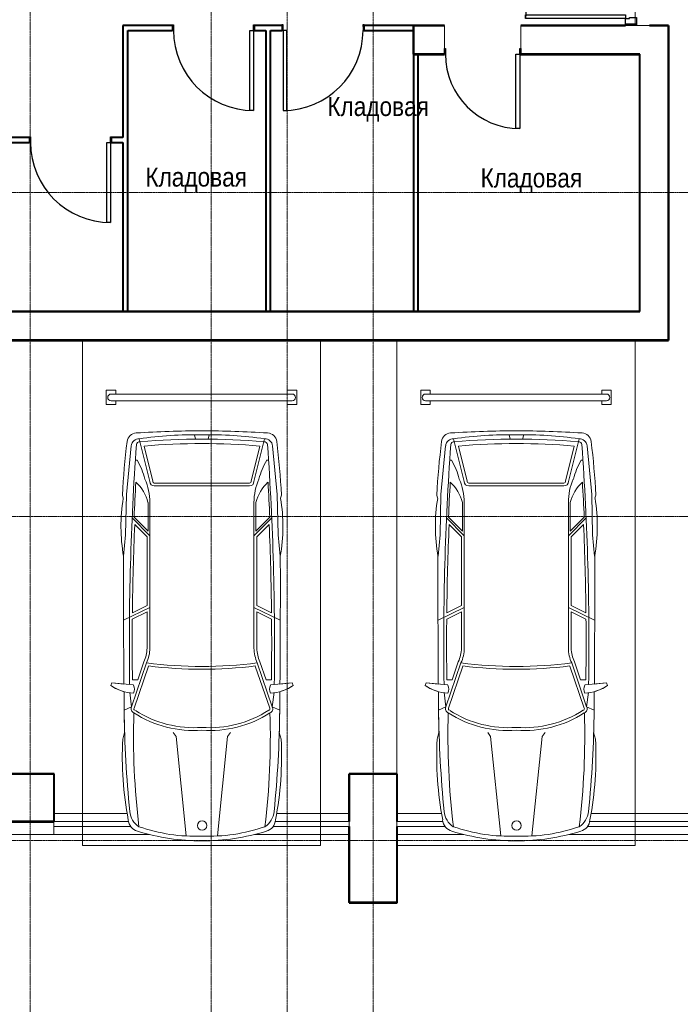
# Model space of a CAD drawing. Header units: millimetres. Extents: x 5617 to 102122, y -9330 to 63558.
# Tile 41 of 56: x 69208 to 76142, y 13683 to 24012. Entities that reach past the tile are written whole.
import ezdxf

# ---------------------------------------------------------------- set-up
doc = ezdxf.new("R2010")
doc.units = ezdxf.units.MM
doc.linetypes.add('ADSK_Линия сетки', pattern=[25, 20, -2.5, 0, -2.5])
doc.linetypes.add('Линия сетки', pattern=[25, 20, -2.5, 0, -2.5])
for name, color, linetype, lineweight in [('Двери', 7, 'Continuous', 18), ('Каркас несущий', 7, 'Continuous', 18), ('Каркас_Импост', 7, 'Continuous', 30), ('Марки помещений', 7, 'Continuous', 20), ('Монтажный зазор', 7, 'Continuous', 30), ('Обобщенные модели', 7, 'Continuous', 18), ('Оси', 7, 'Continuous', 9), ('Панель', 7, 'Continuous', 30), ('Парковка', 7, 'Continuous', 18), ('Перекрытия', 7, 'Continuous', 18), ('Стены разрез', 7, 'Continuous', 40), ('Элементы узлов', 7, 'Continuous', 18)]:
    doc.layers.add(name, color=color, linetype=linetype, lineweight=lineweight)
doc.styles.add('Arial_3', font='arial.ttf', dxfattribs={"width": 0.85, "height": 200})

# ---------------------------------------------------------------- blocks, each defined once
blk = doc.blocks.new('101_Дверь_Однопольная - _ПЧ_800х2000_Кладовая_Пр-4171002-МКСС_LB02_-11_400__Кабельные конструкции_Лотки_4')
at = {"layer": 'Каркас_Импост', "color": 254, "true_color": 0xcccccc}
for p, q in [((-430, 25), (-420, 25)), ((-430, -35), (-430, 25)), ((-420, 25), (-420, -15)), ((420, 25), (430, 25)), ((420, -15), (420, 25)), ((430, 25), (430, -35)), ((-419, -35), (-430, -35)), ((-420, -15), (-419, -15)), ((-419, -15), (-419, -35)), ((419, -15), (420, -15)), ((419, -35), (419, -15)), ((430, -35), (419, -35))]:
    blk.add_line(p, q, dxfattribs=at)
at = {"layer": 'Монтажный зазор', "color": 254, "true_color": 0xcccccc}
for p, q in [((-431, 25), (-430, 25)), ((-431, -35), (-431, 25)), ((-430, 25), (-430, -35)), ((430, -35), (430, 25)), ((430, 25), (431, 25)), ((431, 25), (431, -35)), ((-430, -35), (-431, -35)), ((431, -35), (430, -35))]:
    blk.add_line(p, q, dxfattribs=at)
at = {"layer": 'Панель', "color": 254, "true_color": 0xcccccc}
for p, q in [((-420, 865), (-380, 865)), ((-420, 25), (-420, 865)), ((-380, 865), (-380, 25)), ((-380, 25), (-420, 25))]:
    blk.add_line(p, q, dxfattribs=at)
blk.add_arc((-420, 25), 840, 0, 90, dxfattribs=at)
blk = doc.blocks.new('101_Дверь_Однопольная - _ПЧ_Мет_1000х2000_Блок кладовых_EI60_Пр-4431737-МКСС_LB02_-11_400__Кабельные конструкции_Лотки_4')
at = {"layer": 'Каркас_Импост', "color": 254, "true_color": 0xcccccc}
for p, q in [((-585, 100), (-525, 100)), ((-585, -15), (-585, 100)), ((-525, 100), (-525, 60)), ((-525, 60), (-515, 60)), ((-515, 60), (-515, -15)), ((515, 60), (525, 60)), ((515, -15), (515, 60)), ((525, 100), (585, 100)), ((525, 60), (525, 100)), ((585, 100), (585, -15)), ((-515, -15), (-585, -15)), ((585, -15), (515, -15))]:
    blk.add_line(p, q, dxfattribs=at)
at = {"layer": 'Монтажный зазор', "color": 254, "true_color": 0xcccccc}
for p, q in [((-600, 100), (-585, 100)), ((-600, -15), (-600, 100)), ((-585, 100), (-585, -15)), ((585, -15), (585, 100)), ((585, 100), (600, 100)), ((600, 100), (600, -15)), ((-585, -15), (-600, -15)), ((600, -15), (585, -15))]:
    blk.add_line(p, q, dxfattribs=at)
at = {"layer": 'Панель', "color": 254, "true_color": 0xcccccc}
for p, q in [((-525, 1150), (-485, 1150)), ((-525, 100), (-525, 1150)), ((-485, 1150), (-485, 100)), ((-485, 100), (-525, 100))]:
    blk.add_line(p, q, dxfattribs=at)
blk.add_arc((-525, 100), 1050, 0, 90, dxfattribs=at)
blk = doc.blocks.new('101_Дверь_Однопольная - _ПЧ_740х2100_Кладовая_Пр-3601930-МКСС_LB02_-11_400__Кабельные конструкции_Лотки_4')
at = {"layer": 'Каркас_Импост', "color": 254, "true_color": 0xcccccc}
for p, q in [((-400, 150), (-390, 150)), ((-400, 90), (-400, 150)), ((-390, 150), (-390, 110)), ((-390, 110), (-389, 110)), ((-389, 110), (-389, 90)), ((389, 110), (390, 110)), ((389, 90), (389, 110)), ((390, 150), (400, 150)), ((390, 110), (390, 150)), ((400, 150), (400, 90)), ((-389, 90), (-400, 90)), ((400, 90), (389, 90))]:
    blk.add_line(p, q, dxfattribs=at)
at = {"layer": 'Монтажный зазор', "color": 254, "true_color": 0xcccccc}
for p, q in [((-401, 150), (-400, 150)), ((-401, 90), (-401, 150)), ((-400, 150), (-400, 90)), ((400, 90), (400, 150)), ((400, 150), (401, 150)), ((401, 150), (401, 90)), ((-400, 90), (-401, 90)), ((401, 90), (400, 90))]:
    blk.add_line(p, q, dxfattribs=at)
at = {"layer": 'Панель', "color": 254, "true_color": 0xcccccc}
for p, q in [((-390, 930), (-350, 930)), ((-390, 150), (-390, 930)), ((-350, 930), (-350, 150)), ((-350, 150), (-390, 150))]:
    blk.add_line(p, q, dxfattribs=at)
blk.add_arc((-390, 150), 780, 0, 90, dxfattribs=at)
blk = doc.blocks.new('101_Дверь_Однопольная - _ПЧ_800х2000_Кладовая_Л-4171007-МКСС_LB02_-11_400__Кабельные конструкции_Лотки_4')
at = {"layer": 'Каркас_Импост', "color": 254, "true_color": 0xcccccc}
for p, q in [((-420, 25), (-430, 25)), ((-430, 25), (-430, -35)), ((-420, -15), (-420, 25)), ((430, 25), (420, 25)), ((420, 25), (420, -15)), ((430, -35), (430, 25)), ((-430, -35), (-419, -35)), ((-419, -15), (-420, -15)), ((-419, -35), (-419, -15)), ((420, -15), (419, -15)), ((419, -15), (419, -35)), ((419, -35), (430, -35))]:
    blk.add_line(p, q, dxfattribs=at)
at = {"layer": 'Монтажный зазор', "color": 254, "true_color": 0xcccccc}
for p, q in [((-430, 25), (-431, 25)), ((-431, 25), (-431, -35)), ((-430, -35), (-430, 25)), ((431, 25), (430, 25)), ((430, 25), (430, -35)), ((431, -35), (431, 25)), ((-431, -35), (-430, -35)), ((430, -35), (431, -35))]:
    blk.add_line(p, q, dxfattribs=at)
at = {"layer": 'Панель', "color": 254, "true_color": 0xcccccc}
for p, q in [((420, 865), (380, 865)), ((380, 865), (380, 25)), ((420, 25), (420, 865)), ((380, 25), (420, 25))]:
    blk.add_line(p, q, dxfattribs=at)
blk.add_arc((420, 25), 840, 90, 180, dxfattribs=at)
blk = doc.blocks.new('ПР - _ПЧ_1200_200_Оп250-0_Шаг300_Арм16_Арм10-3238604-МКСС_LB02_-11_400__Кабельные конструкции_Лотки_4')
at = {"layer": 'Каркас несущий', "color": 254, "true_color": 0xffcccc}
for p, q in [((-600, 0), (850, 0)), ((-515, 0), (515, 0)), ((600, 0), (850, 0))]:
    blk.add_line(p, q, dxfattribs=at)
blk = doc.blocks.new('CP_ДШ_Hanytex_TopJoint 24C_Половина - CP_ДШ_Hanytex_TopJoint 24C_Половина-3657771-МКСС_LB02_-11_400__Кабельные конструкции_Лотки_4')
at = {"layer": 'Обобщенные модели', "color": 254, "true_color": 0xcccccc}
for p, q in [((0, -25), (0, 110)), ((500, 110), (0, 110)), ((500, 110), (500, -25)), ((500, -25), (0, -25))]:
    blk.add_line(p, q, dxfattribs=at)
blk = doc.blocks.new('CP_ДШ_Hanytex_TopJoint 24C - CP_ДШ_Hanytex_TopJoint 24C-V16-МКСС_LB02_-11_400__Кабельные конструкции_Лотки_4')
at = {"layer": 'Обобщенные модели', "color": 254, "true_color": 0xcccccc}
for p, q in [((0, -110), (0, 110)), ((1296, 110), (0, 110)), ((3100, 110), (2396, 110)), ((3100, 110), (3100, -110)), ((1099, 25), (0, 25)), ((0, 25), (0, -25)), ((3100, 25), (2593, 25)), ((3100, -25), (3100, 25)), ((0, -25), (1077, -25)), ((2615, -25), (3100, -25)), ((1063, -110), (0, -110)), ((3100, -110), (2630, -110))]:
    blk.add_line(p, q, dxfattribs=at)
blk = doc.blocks.new('CP_ДШ_Hanytex_TopJoint 24C - CP_ДШ_Hanytex_TopJoint 24C-V17-МКСС_LB02_-11_400__Кабельные конструкции_Лотки_4')
at = {"layer": 'Обобщенные модели', "color": 254, "true_color": 0xcccccc}
for p, q in [((0, -110), (0, 110)), ((996, 110), (0, 110)), ((3100, 110), (2096, 110)), ((3100, 110), (3100, -110)), ((799, 25), (0, 25)), ((0, 25), (0, -25)), ((3100, 25), (2293, 25)), ((3100, -25), (3100, 25)), ((0, -25), (777, -25)), ((2315, -25), (3100, -25)), ((763, -110), (0, -110)), ((3100, -110), (2330, -110))]:
    blk.add_line(p, q, dxfattribs=at)
blk = doc.blocks.new('199_Парковочные места 3 класса и МГН - Средний класс-V26-МКСС_LB02_-11_400__Кабельные конструкции_Лотки_4')
at = {"layer": 'Парковка', "color": 254, "true_color": 0xcccccc}
for p, q in [((2500, 5300), (0, 5300)), ((0, 5300), (0, 0)), ((2500, 0), (2500, 5300)), ((250, 4775), (350, 4775)), ((250, 4625), (250, 4775)), ((350, 4735), (350, 4775)), ((2150, 4735), (2150, 4775)), ((2150, 4775), (2250, 4775)), ((2250, 4625), (2250, 4775)), ((300, 4735), (2200, 4735)), ((300, 4665), (2200, 4665)), ((350, 4625), (350, 4665)), ((2150, 4625), (2150, 4665)), ((250, 4625), (350, 4625)), ((2150, 4625), (2250, 4625)), ((0, 0), (2500, 0))]:
    blk.add_line(p, q, dxfattribs=at)
for centre, start, end in [((300, 4700), 90, 270), ((2200, 4700), 270, 90)]:
    blk.add_arc(centre, 35, start, end, dxfattribs=at)
at = {"layer": 'Элементы узлов', "color": 254, "true_color": 0xcccccc}
for p, q in [((708, 3817), (596, 4265)), ((1188, 4261), (1177, 4307)), ((1320, 4261), (1331, 4307)), ((1800, 3817), (1912, 4265)), ((512, 4192), (463, 3682)), ((738, 3820), (646, 4189)), ((1770, 3820), (1862, 4189)), ((1996, 4192), (2045, 3682)), ((574, 4042), (555, 4042)), ((1933, 4042), (1953, 4042)), ((1254, 3801), (754, 3801)), ((1254, 3771), (754, 3771)), ((1254, 3801), (1754, 3801)), ((1254, 3771), (1754, 3771)), ((419, 3676), (428, 3642)), ((428, 3642), (419, 3676)), ((463, 3682), (453, 3260)), ((2045, 3682), (2054, 3260)), ((2088, 3676), (2079, 3642)), ((2088, 3676), (2079, 3642)), ((688, 3297), (688, 3598)), ((708, 2069), (708, 3598)), ((1800, 2069), (1800, 3598)), ((1820, 3297), (1820, 3598)), ((708, 3249), (522, 3435)), ((688, 3297), (542, 3443)), ((1800, 3249), (1986, 3435)), ((1820, 3297), (1966, 3443)), ((678, 3237), (549, 3366)), ((1830, 3237), (1959, 3366)), ((453, 3260), (432, 3033)), ((678, 2516), (678, 3237)), ((1830, 2516), (1830, 3237)), ((2054, 3260), (2076, 3033)), ((708, 2497), (432, 2363)), ((678, 2516), (524, 2441)), ((1800, 2497), (2076, 2363)), ((1830, 2516), (1984, 2441)), ((678, 2449), (523, 2374)), ((678, 2069), (678, 2449)), ((1830, 2069), (1830, 2449)), ((1830, 2449), (1984, 2374)), ((515, 1453), (673, 1914)), ((543, 1440), (693, 1881)), ((580, 1736), (645, 1925)), ((1965, 1440), (1814, 1881)), ((1992, 1453), (1835, 1914)), ((1927, 1736), (1863, 1925)), ((298, 1678), (308, 1707)), ((298, 1678), (308, 1707)), ((308, 1707), (536, 1683)), ((308, 1707), (435, 1693)), ((580, 1736), (525, 1736)), ((1927, 1736), (1983, 1736)), ((2200, 1707), (1972, 1683)), ((2072, 1693), (2200, 1707)), ((2210, 1678), (2200, 1707)), ((2200, 1707), (2210, 1678)), ((436, 1612), (438, 1418)), ((438, 1418), (436, 1612)), ((515, 1453), (497, 1605)), ((1992, 1453), (2011, 1605)), ((2072, 1612), (2070, 1418)), ((2072, 1612), (2070, 1418)), ((515, 1453), (438, 1418)), ((1992, 1453), (2070, 1418)), ((422, 1114), (442, 1185)), ((422, 1114), (442, 1185)), ((953, 1186), (984, 1142)), ((984, 1142), (1090, 99)), ((1524, 1142), (1418, 99)), ((1555, 1186), (1524, 1142)), ((2085, 1114), (2065, 1185)), ((2065, 1185), (2085, 1114))]:
    blk.add_line(p, q, dxfattribs=at)
blk.add_circle((1256, 208), 49.6, dxfattribs=at)
for centre, radius, start, end in [((1250, -6442), 10791, 89.9787, 93.6407), ((1250, -6442), 10791, 89.9787, 93.6407), ((1258, -6442), 10791, 86.3593, 90.0213), ((1258, -6442), 10791, 86.3593, 90.0213), ((9206, 3182), 8801, 173.1165, 176.7833), ((9206, 3182), 8801, 173.1165, 176.7833), ((571, 4224), 103, 93.6407, 173.1165), ((571, 4224), 103, 93.6407, 173.1165), ((593, 4184), 81.1, 87.5771, 174.3071), ((600, 4202), 33.8, 82.905, 175.9457), ((1185, 180), 4128, 89.0501, 98.2092), ((1254, -3792), 8054, 85.3719, 94.6281), ((1322, 180), 4128, 81.7908, 90.9499), ((1908, 4202), 33.8, 4.0543, 97.095), ((1915, 4184), 81.1, 5.6929, 92.4229), ((1937, 4224), 103, 6.8835, 86.3593), ((1937, 4224), 103, 6.8835, 86.3593), ((-6698, 3182), 8801, 3.2167, 6.8835), ((-6698, 3182), 8801, 3.2167, 6.8835), ((30000, 2118), 29508, 175.9457, 180.8366), ((1254, -2689), 6905, 84.9489, 95.0511), ((-27492, 2118), 29508, 359.1634, 4.0543), ((-103, 3648), 783, 14.4186, 30.1446), ((2611, 3648), 783, 149.8554, 165.5814), ((104, 3598), 603, 359.9999, 24.0001), ((2403, 3598), 603, 155.9999, 180.0001), ((30000, 2118), 29488, 176.7104, 177.4243), ((270, 3492), 431, 14.2603, 47.5583), ((754, 3817), 46.1, 180, 270), ((754, 3817), 16.1, 170.2127, 270), ((1754, 3817), 16.1, 270, 9.7873), ((1754, 3817), 46.1, 270, 360), ((2238, 3492), 431, 132.4417, 165.7397), ((-27492, 2118), 29488, 2.5757, 3.2896), ((2198, 3346), 1794, 170.5335, 190.0508), ((2198, 3346), 1794, 170.5335, 190.0508), ((310, 3346), 1794, 349.9492, 9.4665), ((310, 3346), 1794, 349.9492, 9.4665), ((30000, 2118), 29478, 177.5739, 179.3716), ((-27492, 2118), 29478, 0.6284, 2.4261), ((122295, 2694), 121864, 179.84038, 180.47042), ((122295, 2694), 121864, 179.84038, 180.47042), ((-119787, 2694), 121864, 359.52958, 0.15962), ((-119787, 2694), 121864, 359.52958, 0.15962), ((30000, 2118), 29478, 179.5021, 180.7418), ((-27492, 2118), 29478, 359.2582, 0.4979), ((308, 2078), 370, 335.614, 358.6829), ((308, 2078), 400, 335.8269, 358.7333), ((2200, 2078), 400, 181.2667, 204.1731), ((2200, 2078), 370, 181.3171, 204.386), ((1254, 6445), 4567, 262.6911, 277.3091), ((1254, 6445), 4597, 262.9967, 277.0036), ((546, 2020), 422, 234.0334, 268.6551), ((546, 2020), 422, 234.0334, 254.9198), ((444, 1640), 101, 335.1844, 24.8156), ((2064, 1640), 101, 155.1844, 204.8156), ((1962, 2020), 422, 271.3449, 305.9666), ((1962, 2020), 422, 285.0802, 305.9666), ((555, 1432), 44.9, 152.0765, 249.8627), ((1953, 1432), 44.9, 290.1373, 27.9235), ((12318, 1543), 11881, 180.5997, 185.7413), ((12318, 1543), 11881, 180.5997, 181.7231), ((8358, 1141), 7822, 178.1805, 186.9391), ((555, 1432), 14.9, 145.3433, 249.8627), ((1172, 2380), 1175, 237.4377, 273.9819), ((1172, 2380), 1145, 237.4377, 274.0864), ((1335, 2380), 1145, 265.9136, 302.7696), ((1335, 2380), 1175, 266.0181, 302.5623), ((-5850, 1141), 7822, 353.0609, 1.8195), ((1953, 1432), 14.9, 280.8242, 34.6567), ((-9810, 1543), 11881, 354.2587, 359.4003), ((-9810, 1543), 11881, 358.2769, 359.4003), ((3991, 937), 3573, 177.157, 190.805), ((3991, 937), 3573, 177.157, 190.805), ((-1483, 937), 3573, 349.195, 2.843), ((-1483, 937), 3573, 349.195, 2.843), ((710, 376), 215, 185.7413, 236.8444), ((1797, 376), 215, 303.1556, 354.2587), ((617, 279), 137, 184.9335, 253.1284), ((617, 279), 137, 184.9335, 253.1284), ((1890, 279), 137, 286.8716, 355.0665), ((1890, 279), 137, 286.8716, 355.0665), ((1254, 2377), 2329, 253.1284, 269.9999), ((1254, 2377), 2329, 253.1284, 269.9999), ((1178, 1869), 1772, 250.7131, 272.4464), ((1329, 1869), 1772, 267.5536, 289.2869), ((1254, 2377), 2329, 270.0001, 286.8716), ((1254, 2377), 2329, 270.0001, 286.8716)]:
    blk.add_arc(centre, radius, start, end, dxfattribs=at)
blk = doc.blocks.new('135_SLK_GD_AR_rvt-1-МКСС_LB02_-11_400__Кабельные конструкции_Лотки_4')
at = {"layer": 'Перекрытия', "color": 254, "true_color": 0xcccccc}
for p, q in [((126375, 23950), (126700, 23950)), ((126375, 23650), (126375, 23900)), ((126700, 23950), (126700, 23710)), ((127501, 23710), (127501, 23950)), ((127501, 23950), (128600, 23950)), ((128715, 23950), (129050, 23950)), ((129050, 23950), (129050, 20650)), ((126699, 23650), (126425, 23650)), ((128750, 23650), (127501, 23650)), ((128750, 20950), (128750, 23650)), ((120275, 20950), (123325, 20950)), ((123375, 20950), (124825, 20950)), ((124875, 20950), (126375, 20950)), ((126425, 20950), (128750, 20950)), ((129050, 20650), (118550, 20650)), ((122100, 16100), (122600, 16100)), ((122600, 16100), (122600, 15685)), ((125700, 15685), (125700, 16100)), ((125700, 16100), (126200, 16100)), ((126200, 16100), (126200, 15685)), ((125700, 14750), (125700, 15465)), ((126200, 15465), (126200, 14750)), ((126200, 14750), (125700, 14750))]:
    blk.add_line(p, q, dxfattribs=at)
at = {"layer": 'Стены разрез', "color": 254, "true_color": 0xcccccc}
for p, q in [((123375, 23950), (123325, 23950)), ((123325, 23950), (123325, 22775)), ((123844, 23950), (123375, 23950)), ((123375, 20950), (123375, 23900)), ((123375, 23900), (123844, 23900)), ((124994, 23950), (124706, 23950)), ((124706, 23900), (124825, 23900)), ((124825, 23900), (124825, 20950)), ((124875, 23900), (124994, 23900)), ((124875, 20950), (124875, 23900)), ((126375, 23950), (125856, 23950)), ((125856, 23900), (126375, 23900)), ((126375, 23952), (126373, 23952)), ((126373, 23952), (126373, 23648)), ((126699, 23952), (126375, 23952)), ((126375, 23900), (126375, 23950)), ((126375, 23650), (126375, 23950)), ((126375, 23950), (126699, 23950)), ((126699, 23950), (126699, 23952)), ((127760, 23952), (127501, 23952)), ((127501, 23952), (127501, 23950)), ((127501, 23950), (127760, 23950)), ((128600, 23952), (127760, 23952)), ((127760, 23950), (128600, 23950)), ((129050, 23952), (128850, 23952)), ((128850, 23952), (128850, 23950)), ((128850, 23950), (129050, 23950)), ((129052, 23952), (129050, 23952)), ((129050, 23950), (129050, 20650)), ((129052, 20650), (129052, 23952)), ((126373, 23648), (126375, 23648)), ((126375, 23650), (126375, 20950)), ((126425, 23650), (126375, 23650)), ((126699, 23650), (126375, 23650)), ((126375, 23648), (126699, 23648)), ((126425, 20950), (126425, 23650)), ((126699, 23648), (126699, 23650)), ((128598, 23650), (127501, 23650)), ((127501, 23650), (127501, 23648)), ((127501, 23648), (128598, 23648)), ((128748, 23650), (128598, 23650)), ((128598, 23648), (128748, 23648)), ((128750, 23650), (128748, 23650)), ((128748, 23648), (128748, 20952)), ((128750, 20952), (128750, 23650)), ((120275, 22725), (122344, 22725)), ((122344, 22775), (121700, 22775)), ((123325, 22775), (123206, 22775)), ((123206, 22725), (123325, 22725)), ((123325, 22725), (123325, 20950)), ((118800, 20950), (128750, 20950)), ((128748, 20952), (118802, 20952)), ((123325, 20950), (123375, 20950)), ((124825, 20950), (124875, 20950)), ((126375, 20950), (126425, 20950)), ((128750, 20950), (128750, 20952)), ((129050, 20650), (118500, 20650)), ((118500, 20648), (129052, 20648)), ((129052, 20648), (129052, 20650)), ((122602, 16102), (122100, 16102)), ((122100, 16100), (122600, 16100)), ((122600, 16100), (122600, 15600)), ((122602, 16100), (122602, 16102)), ((122602, 15600), (122602, 16100)), ((125700, 16102), (125698, 16102)), ((125698, 16102), (125698, 15600)), ((126202, 16102), (125700, 16102)), ((125700, 15600), (125700, 16100)), ((125700, 16100), (126200, 16100)), ((126200, 16100), (126200, 15600)), ((126202, 16100), (126202, 16102)), ((126202, 15600), (126202, 16100)), ((122098, 15598), (122602, 15598)), ((122600, 15600), (122100, 15600)), ((122602, 15598), (122602, 15600)), ((125698, 15600), (125700, 15600)), ((126200, 15600), (126202, 15600)), ((125700, 15550), (125698, 15550)), ((125698, 15550), (125698, 14750)), ((125700, 14750), (125700, 15550)), ((126200, 15550), (126200, 14750)), ((126202, 15550), (126200, 15550)), ((126202, 14748), (126202, 15550)), ((125698, 14750), (125698, 14748)), ((125698, 14748), (126200, 14748)), ((126200, 14750), (125700, 14750)), ((126200, 14748), (126202, 14748))]:
    blk.add_line(p, q, dxfattribs=at)
at = {"layer": 'Двери', "color": 254, "lineweight": 18, "true_color": 0xcccccc}
for name, p, rotation in [('101_Дверь_Однопольная - _ПЧ_Мет_1000х2000_Блок кладовых_EI60_Пр-4431737-МКСС_LB02_-11_400__Кабельные конструкции_Лотки_4', (128700, 24550), 89.99999999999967), ('101_Дверь_Однопольная - _ПЧ_800х2000_Кладовая_Пр-4171002-МКСС_LB02_-11_400__Кабельные конструкции_Лотки_4', (124275, 23925), 180), ('101_Дверь_Однопольная - _ПЧ_800х2000_Кладовая_Л-4171007-МКСС_LB02_-11_400__Кабельные конструкции_Лотки_4', (125425, 23925), 180), ('101_Дверь_Однопольная - _ПЧ_740х2100_Кладовая_Пр-3601930-МКСС_LB02_-11_400__Кабельные конструкции_Лотки_4', (127100, 23800), 180), ('101_Дверь_Однопольная - _ПЧ_800х2000_Кладовая_Пр-4171002-МКСС_LB02_-11_400__Кабельные конструкции_Лотки_4', (122775, 22750), 180)]:
    blk.add_blockref(name, p, dxfattribs=dict(at, rotation=rotation))
at = {"layer": 'Каркас несущий', "color": 254, "lineweight": 18, "true_color": 0xcccccc, "rotation": 89.99999999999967}
blk.add_blockref('ПР - _ПЧ_1200_200_Оп250-0_Шаг300_Арм16_Арм10-3238604-МКСС_LB02_-11_400__Кабельные конструкции_Лотки_4', (128700, 24550), dxfattribs=at)
at = {"layer": 'Обобщенные модели', "color": 254, "lineweight": 18, "true_color": 0xcccccc, "rotation": 180}
for name, p in [('CP_ДШ_Hanytex_TopJoint 24C_Половина - CP_ДШ_Hanytex_TopJoint 24C_Половина-3657771-МКСС_LB02_-11_400__Кабельные конструкции_Лотки_4', (122600, 15575)), ('CP_ДШ_Hanytex_TopJoint 24C - CP_ДШ_Hanytex_TopJoint 24C-V17-МКСС_LB02_-11_400__Кабельные конструкции_Лотки_4', (125700, 15575)), ('CP_ДШ_Hanytex_TopJoint 24C - CP_ДШ_Hanytex_TopJoint 24C-V16-МКСС_LB02_-11_400__Кабельные конструкции_Лотки_4', (129300, 15575))]:
    blk.add_blockref(name, p, dxfattribs=at)
at = {"layer": 'Парковка', "color": 254, "lineweight": 18, "true_color": 0xcccccc}
for p in [(122900, 15350), (126200, 15350)]:
    blk.add_blockref('199_Парковочные места 3 класса и МГН - Средний класс-V26-МКСС_LB02_-11_400__Кабельные конструкции_Лотки_4', p, dxfattribs=at)

msp = doc.modelspace()

# ---------------------------------------------------------------- linework, layer by layer
at = {"layer": 'Оси', "linetype": 'Линия сетки'}
for p, q in [((69316.7, -8455.2), (69316.7, 63558.3)), ((71216.7, -8455.2), (71216.7, 63558.3)), ((72016.7, -8455.2), (72016.7, 63558.3)), ((72916.7, -8455.2), (72916.7, 63558.3))]:
    msp.add_line(p, q, dxfattribs=at)
at = {"layer": 'Оси', "linetype": 'ADSK_Линия сетки'}
for p, q in [((101274.3, 22200), (28269.9, 22200)), ((101274.3, 18800), (28269.9, 18800)), ((101274.3, 15400), (28269.9, 15400))]:
    msp.add_line(p, q, dxfattribs=at)

# ---------------------------------------------------------------- block references
at = {"lineweight": 5}
msp.add_blockref('135_SLK_GD_AR_rvt-1-МКСС_LB02_-11_400__Кабельные конструкции_Лотки_4', (-53033.3, 0), dxfattribs=at)

# ---------------------------------------------------------------- texts
at = {"layer": 'Марки помещений', "lineweight": 9, "char_height": 200, "width": 1315.168, "attachment_point": 1, "style": 'Arial_3'}
for insert in [(72436.9, 23202.3), (70527.2, 22461.6), (74045.3, 22452.3)]:
    msp.add_mtext('Кладовая', dxfattribs=dict(at, insert=insert))

doc.saveas('drawing.dxf')
